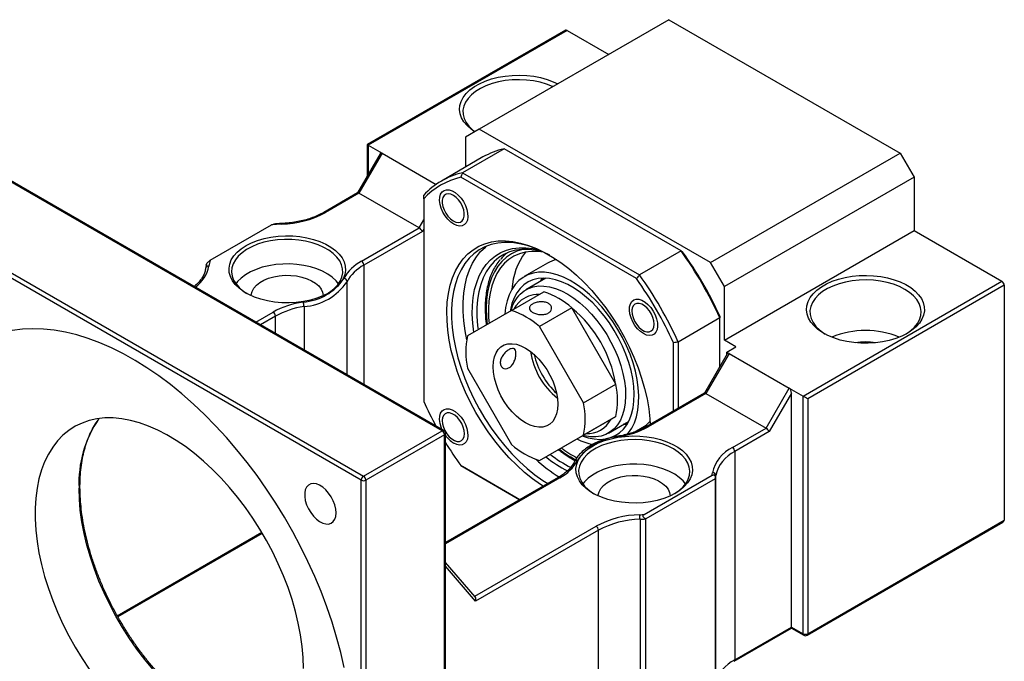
# Model space of a CAD drawing. Header units: millimetres. Extents: x 50 to 278, y 27 to 200.
# Tile 6 of 6: x 202 to 253, y 137 to 170. Entities that reach past the tile are written whole.
import ezdxf

# ---------------------------------------------------------------- set-up
doc = ezdxf.new("R2010")
doc.units = ezdxf.units.MM

msp = doc.modelspace()

# ---------------------------------------------------------------- linework, layer by layer
at = {"color": 7, "linetype": 'Continuous', "lineweight": 25}
for p, q in [((235.5529, 169.6812), (225.8891, 164.1024)), ((235.5529, 169.6812), (247.338, 162.8778)), ((230.2841, 169.1446), (220.1834, 163.3136)), ((230.3674, 169.1363), (220.2322, 163.2854)), ((230.3674, 169.1363), (232.4882, 167.912)), ((225.8891, 164.1024), (225.182, 163.6941)), ((237.6742, 157.299), (225.8891, 164.1024)), ((225.182, 163.6941), (225.182, 162.1636)), ((220.1834, 163.3136), (220.1834, 161.7088)), ((220.2322, 163.2854), (220.9393, 162.8772)), ((227.1545, 163.0997), (225.0332, 161.8751)), ((236.173, 157.8934), (227.1545, 163.0997)), ((220.8431, 162.8514), (219.6876, 160.8501)), ((220.9393, 162.8772), (219.7608, 160.836)), ((220.9393, 162.8772), (223.6922, 161.288)), ((226.0809, 162.6825), (223.9596, 161.4579)), ((237.6742, 157.299), (247.338, 162.8778)), ((247.338, 162.8778), (248.0451, 161.653)), ((224.0034, 148.7277), (200.6689, 162.1984)), ((224.0868, 148.7359), (200.7522, 162.2067)), ((233.8967, 156.4861), (224.9525, 161.6495)), ((225.0332, 161.8751), (234.0517, 156.6688)), ((248.0451, 161.653), (238.3813, 156.0743)), ((248.0451, 161.653), (248.0451, 158.9312)), ((219.6918, 160.8525), (217.9661, 159.8563)), ((219.7608, 160.836), (218.0495, 159.848)), ((222.8249, 159.0671), (219.7608, 160.836)), ((223.0606, 160.5571), (223.0606, 150.2285)), ((224.002, 160.5056), (224.002, 160.4035)), ((219.8787, 146.2104), (196.5441, 159.6811)), ((196.662, 159.8853), (219.9965, 146.4145)), ((212.1869, 157.4161), (215.3139, 159.2213)), ((219.891, 157.3734), (222.8249, 159.0671)), ((224.5676, 159.4238), (224.656, 159.3727)), ((222.9916, 158.8911), (220.0089, 157.1693)), ((238.3813, 153.3524), (248.0451, 158.9312)), ((248.0451, 158.9312), (252.5234, 156.3459)), ((236.173, 157.8934), (234.0517, 156.6688)), ((211.9874, 157.1922), (211.9521, 157.0064)), ((229.3651, 157.2656), (228.1866, 156.5852)), ((238.3813, 156.0743), (237.6742, 157.299)), ((229.2808, 156.5048), (228.2592, 155.9151)), ((229.152, 156.5071), (229.1476, 156.4279)), ((238.3813, 153.3524), (238.3813, 156.0743)), ((242.3882, 150.495), (252.5234, 156.3459)), ((252.6413, 156.1418), (242.6239, 150.3589)), ((252.6413, 156.1418), (252.6413, 144.1659)), ((227.5358, 154.8626), (229.1858, 155.8151)), ((227.5358, 154.8626), (225.2896, 153.5655)), ((230.6062, 154.9951), (228.9563, 154.0426)), ((232.8525, 151.1045), (230.6062, 154.9951)), ((233.6687, 154.9251), (233.6687, 154.8231)), ((231.2025, 150.152), (228.9563, 154.0426)), ((238.1456, 154.4769), (236.0243, 153.2522)), ((238.1456, 151.9965), (238.1456, 154.4769)), ((234.2343, 153.8433), (234.3226, 153.7923)), ((235.7886, 149.7347), (235.7886, 153.2094)), ((236.0243, 153.2522), (236.0243, 149.8708)), ((238.9705, 153.0123), (238.3813, 153.3524)), ((238.4991, 152.7401), (238.9705, 153.0123)), ((238.5208, 152.6463), (237.3653, 150.645)), ((238.617, 152.6721), (237.4385, 150.6309)), ((238.4991, 152.7401), (238.617, 152.6721)), ((238.4991, 152.6089), (238.4991, 152.7401)), ((238.617, 152.6721), (241.6811, 150.9032)), ((225.2896, 151.9252), (227.5358, 148.0346)), ((231.2025, 150.152), (232.8525, 151.1045)), ((237.3694, 150.6474), (234.4212, 148.9454)), ((237.4385, 150.6309), (234.5046, 148.9372)), ((237.4385, 150.6309), (240.5026, 148.862)), ((240.5026, 148.862), (241.6811, 150.9032)), ((241.799, 150.6427), (240.6693, 148.686)), ((241.6811, 150.9032), (242.3882, 150.495)), ((241.799, 138.7232), (241.799, 150.6427)), ((242.3882, 138.383), (242.3882, 150.495)), ((242.6239, 150.3589), (242.6239, 138.383)), ((224.002, 149.3428), (224.002, 149.2408)), ((230.6062, 148.1671), (232.8525, 149.4642)), ((232.8525, 149.4642), (231.2025, 148.5117)), ((232.4756, 148.6114), (233.4971, 149.2011)), ((233.3969, 149.0584), (233.2526, 149.06)), ((219.9965, 146.4145), (224.0034, 148.7277)), ((224.1213, 148.5236), (220.1144, 146.2104)), ((224.1213, 126.8852), (224.1213, 148.5236)), ((224.1701, 126.9533), (224.1701, 148.5916)), ((228.9563, 147.2146), (231.2025, 148.5117)), ((233.8108, 148.6701), (234.1981, 148.8937)), ((238.7913, 147.874), (240.5026, 148.862)), ((240.6693, 148.686), (238.9091, 147.6699)), ((224.5676, 148.2611), (224.656, 148.21)), ((228.9563, 147.2146), (230.6062, 148.1671)), ((238.9091, 147.6699), (238.9091, 137.0549)), ((224.9525, 146.9518), (227.9602, 145.2155)), ((227.9601, 145.2155), (225.0332, 146.9052)), ((219.8787, 119.2646), (219.8787, 146.2104)), ((220.1144, 146.2104), (220.1144, 119.2646)), ((229.9182, 146.3458), (224.1701, 143.0276)), ((234.2962, 144.4627), (237.7523, 146.4579)), ((237.9099, 146.2767), (234.3743, 144.2356)), ((237.9099, 146.2767), (237.9099, 135.6616)), ((237.9412, 135.8309), (237.9412, 146.446)), ((234.0811, 144.2176), (234.0811, 133.6025)), ((234.3743, 133.6206), (234.3743, 144.2356)), ((242.5894, 138.3067), (252.5722, 144.0697)), ((242.6239, 138.383), (252.6413, 144.1659)), ((207.4737, 139.2614), (214.837, 143.5122)), ((231.9609, 143.6588), (225.7081, 140.0492)), ((231.9609, 133.0438), (231.9609, 143.6588)), ((225.6826, 140.2652), (224.1701, 142.0119)), ((238.8746, 136.9786), (241.799, 138.6668)), ((238.9091, 137.0549), (241.799, 138.7232)), ((241.799, 138.7232), (242.3882, 138.383)), ((241.799, 138.6668), (242.4227, 138.3067))]:
    msp.add_line(p, q, dxfattribs=at)
at = {"color": 8, "linetype": 'Continuous', "lineweight": 25}
for p, q in [((220.2322, 163.2854), (220.2322, 161.7933)), ((222.8249, 159.0671), (223.0606, 159.4753)), ((223.0606, 159.0107), (222.9916, 158.8911)), ((220.0089, 157.1693), (220.0089, 151.0901)), ((219.1564, 151.5822), (219.1564, 156.3282)), ((229.0055, 156.3459), (229.0968, 156.5055)), ((216.9626, 155.0618), (216.9626, 152.8486)), ((214.5078, 154.2657), (215.3879, 154.7738)), ((215.5058, 154.5697), (214.7436, 154.1297)), ((215.5058, 153.6896), (215.5058, 154.5697)), ((230.0015, 146.3376), (224.1701, 142.9712)), ((207.45, 139.3042), (214.812, 143.5542)), ((225.6587, 140.2928), (231.843, 143.8629)), ((225.7081, 140.0492), (224.1701, 141.8254))]:
    msp.add_line(p, q, dxfattribs=at)
at = {"color": 7, "linetype": 'Continuous', "lineweight": 25, "flags": 128}
for points in [[(225.6562, 163.9679), (225.4709, 164.1001), (225.2717, 164.2796), (225.1121, 164.4719), (224.9948, 164.6741), (224.9213, 164.8831), (224.8929, 165.0957), (224.9099, 165.3087), (224.9722, 165.5188), (225.0788, 165.723), (225.228, 165.9181), (225.4175, 166.1011), (225.6446, 166.2692), (225.9058, 166.42), (226.1971, 166.5511), (226.5141, 166.6606), (226.852, 166.7467), (227.2057, 166.8082), (227.5698, 166.8441), (227.9387, 166.854), (228.307, 166.8376), (228.669, 166.7952), (229.0192, 166.7274), (229.3523, 166.6353), (229.6634, 166.5203), (229.8922, 166.4134)], [(229.6458, 166.2711), (229.6234, 166.2812), (229.3223, 166.3984), (228.9977, 166.4923), (228.6551, 166.5615), (228.2998, 166.6049), (227.9379, 166.6217), (227.5753, 166.6116), (227.2179, 166.5748), (226.8715, 166.512), (226.5419, 166.4241), (226.2345, 166.3126), (225.9543, 166.1793), (225.7059, 166.0264), (225.4935, 165.8565), (225.3204, 165.6722), (225.1896, 165.4767), (225.1031, 165.2731), (225.0625, 165.0649), (225.0683, 164.8553), (225.1205, 164.6479), (225.2182, 164.446), (225.3598, 164.253), (225.543, 164.0721), (225.6668, 163.9741)], [(224.5913, 159.2604), (224.4367, 159.369), (224.2894, 159.5114), (224.1562, 159.6808), (224.0433, 159.8694), (223.9561, 160.0684), (223.8986, 160.2683), (223.8734, 160.46), (223.8818, 160.6344), (223.9234, 160.7834), (223.9962, 160.8999), (224.0969, 160.9786), (224.2206, 161.0158), (224.3617, 161.0098), (224.5135, 160.9607), (224.669, 160.871), (224.8208, 160.7447), (224.9619, 160.5879), (225.0856, 160.4078), (225.1863, 160.2129), (225.2591, 160.0123), (225.3007, 159.8153), (225.3091, 159.6312), (225.284, 159.4686), (225.2264, 159.335), (225.1392, 159.2368), (225.0263, 159.1785), (224.8931, 159.1629), (224.7458, 159.1906), (224.5913, 159.2604)], [(224.0355, 160.1626), (224.0969, 159.9866), (224.1856, 159.8158), (224.2966, 159.6601), (224.4233, 159.5287), (224.5583, 159.4292), (224.694, 159.3673), (224.8223, 159.3466), (224.9358, 159.3684), (225.0279, 159.4314), (225.0932, 159.5319), (225.128, 159.664), (225.1303, 159.8202), (225.0999, 159.9912), (225.0385, 160.1673), (224.9498, 160.3381), (224.8388, 160.4937), (224.7121, 160.6251), (224.577, 160.7247), (224.4414, 160.7866), (224.3131, 160.8072), (224.1996, 160.7855), (224.1075, 160.7225), (224.0422, 160.622), (224.0073, 160.4899), (224.0051, 160.3337), (224.0355, 160.1626)], [(214.0097, 158.169), (214.2891, 158.3113), (214.5973, 158.4322), (214.9292, 158.5298), (215.2797, 158.6026), (215.6433, 158.6496), (216.0142, 158.6698), (216.3866, 158.663), (216.7546, 158.6294), (217.1123, 158.5694), (217.4543, 158.484), (217.7749, 158.3745), (218.0693, 158.2427), (218.3327, 158.0906), (218.5611, 157.9207), (218.7507, 157.7355), (218.8987, 157.5382), (219.0026, 157.3316), (219.0609, 157.1192), (219.0726, 156.9042), (219.0376, 156.6901), (218.9563, 156.4802), (218.8301, 156.2779), (218.661, 156.0862), (218.4515, 155.9084), (218.2052, 155.747), (217.9257, 155.6048), (217.6176, 155.4839), (217.2856, 155.3863), (216.9351, 155.3134), (216.5715, 155.2665), (216.2006, 155.2463), (215.8282, 155.253), (215.4603, 155.2867), (215.1025, 155.3467), (214.7606, 155.4321), (214.4399, 155.5416), (214.1455, 155.6734), (213.8821, 155.8255), (213.6537, 155.9954), (213.4641, 156.1805), (213.3161, 156.3779), (213.2122, 156.5844), (213.1539, 156.7969), (213.1422, 157.0118), (213.1773, 157.2259), (213.2585, 157.4358), (213.3847, 157.6382), (213.5539, 157.8298), (213.7633, 158.0077), (214.0097, 158.169)], [(218.1573, 155.72), (218.294, 155.809), (218.5065, 155.9789), (218.6795, 156.1632), (218.8104, 156.3587), (218.8968, 156.5623), (218.9375, 156.7705), (218.9317, 156.9801), (218.8795, 157.1875), (218.7818, 157.3894), (218.6401, 157.5824), (218.4569, 157.7633), (218.2351, 157.9293), (217.9784, 158.0775), (217.691, 158.2055), (217.3775, 158.3113), (217.0432, 158.393), (216.6935, 158.4494), (216.3342, 158.4796), (215.9712, 158.4829), (215.6104, 158.4594), (215.2578, 158.4095), (214.9192, 158.334), (214.6, 158.2341), (214.3056, 158.1114), (214.0408, 157.9681), (213.8099, 157.8063), (213.6167, 157.6289), (213.4644, 157.4386), (213.3556, 157.2386), (213.2919, 157.0323), (213.2744, 156.8229), (213.3035, 156.614), (213.3786, 156.409), (213.4985, 156.2111), (213.6613, 156.0238), (213.8642, 155.85), (214.0576, 155.72)], [(229.1463, 145.9003), (229.0126, 145.9878), (228.6032, 146.2808), (228.199, 146.6081), (227.8026, 146.9678), (227.4164, 147.3576), (227.0429, 147.7749), (226.6845, 148.2171), (226.3434, 148.6815), (226.0218, 149.1651), (225.7217, 149.6648), (225.445, 150.1775), (225.1934, 150.7), (224.9686, 151.2289), (224.772, 151.7609), (224.6048, 152.2926), (224.4681, 152.8207), (224.3627, 153.3419), (224.2893, 153.8528), (224.2484, 154.3502), (224.2402, 154.8309), (224.2648, 155.292), (224.322, 155.7305), (224.4114, 156.1436), (224.5326, 156.5288), (224.6847, 156.8835), (224.8667, 157.2056), (225.0776, 157.4931), (225.3159, 157.744), (225.5803, 157.9568), (225.8689, 158.1301), (226.18, 158.263), (226.5116, 158.3544), (226.8617, 158.404), (227.2279, 158.4112), (227.6081, 158.3762), (227.9997, 158.299), (228.4003, 158.1803), (228.8074, 158.0207), (229.2184, 157.8212), (229.6308, 157.5832), (230.0418, 157.3081), (230.4489, 156.9977), (230.8495, 156.6539), (231.2411, 156.2788), (231.6213, 155.875), (231.9875, 155.4449), (232.3375, 154.9912), (232.6692, 154.5169), (232.9803, 154.0248), (233.2689, 153.5182), (233.5333, 153.0002), (233.7716, 152.4741), (233.9825, 151.9432), (234.1645, 151.4109), (234.3166, 150.8806), (234.4378, 150.3555), (234.5272, 149.8391), (234.5844, 149.3346), (234.6026, 149.0501)], [(229.4847, 157.6718), (229.1347, 157.8553), (228.7295, 158.0324), (228.3297, 158.1689), (227.9377, 158.2641), (227.5561, 158.3173), (227.1874, 158.3281), (226.834, 158.2965), (226.4981, 158.2227), (226.182, 158.1071), (225.8877, 157.9506), (225.6171, 157.7541), (225.3719, 157.5189), (225.1538, 157.2465), (224.9641, 156.9387), (224.8042, 156.5975), (224.6749, 156.2251), (224.5773, 155.8239), (224.5118, 155.3965), (224.479, 154.9457), (224.479, 154.4745), (224.5118, 153.9858), (224.5773, 153.4828), (224.6749, 152.9689), (224.8042, 152.4473), (224.9641, 151.9214), (225.1538, 151.3946), (225.3719, 150.8704), (225.6171, 150.3521), (225.8877, 149.8431), (226.182, 149.3468), (226.4981, 148.8662), (226.834, 148.4046), (227.1874, 147.965), (227.5561, 147.5501), (227.9377, 147.1627), (228.3297, 146.8053), (228.7295, 146.4802), (229.1347, 146.1895), (229.3773, 146.0336)], [(225.2507, 153.3714), (225.1665, 153.823), (225.1011, 154.3259), (225.0682, 154.8146), (225.0682, 155.2859), (225.1011, 155.7367), (225.1665, 156.164), (225.2642, 156.5652), (225.3934, 156.9376), (225.5534, 157.2788), (225.743, 157.5866), (225.9611, 157.859), (226.2063, 158.0942), (226.2662, 158.1428)], [(225.6148, 153.7533), (225.5607, 154.2112), (225.5365, 154.6688), (225.5446, 155.1085), (225.5848, 155.5274), (225.6569, 155.9224), (225.7605, 156.2907), (225.8946, 156.6299), (226.0585, 156.9375), (226.251, 157.2114), (226.4707, 157.4495), (226.7161, 157.6504), (226.9854, 157.8125), (227.2768, 157.9347), (227.5882, 158.0162), (227.9175, 158.0564), (228.2623, 158.055), (228.6202, 158.0121), (228.9635, 157.9348)], [(229.1656, 157.8386), (229.1211, 157.8512), (228.7576, 157.9325), (228.4049, 157.9724), (228.0655, 157.9708), (227.7418, 157.9275), (227.4362, 157.8429), (227.1508, 157.7176), (226.8878, 157.5525), (226.649, 157.3489), (226.4361, 157.1081), (226.2507, 156.8319), (226.0941, 156.5223), (225.9675, 156.1815), (225.8717, 155.812), (225.8075, 155.4164), (225.7752, 154.9977), (225.7752, 154.5587), (225.8075, 154.1027), (225.8342, 153.88)], [(229.1656, 157.8386), (228.8825, 157.8709), (228.551, 157.872), (228.2352, 157.8315), (227.9374, 157.7496), (227.6599, 157.627), (227.4047, 157.4646), (227.174, 157.2637), (226.9693, 157.0258), (226.7922, 156.7526), (226.6442, 156.4464), (226.5263, 156.1093), (226.4395, 155.744), (226.3843, 155.3532), (226.3612, 154.9399), (226.3704, 154.5073), (226.3951, 154.2039)], [(218.725, 156.2231), (218.5981, 156.3768), (218.405, 156.5543), (218.1741, 156.716), (217.9092, 156.8594), (217.6148, 156.9821), (217.2957, 157.082), (216.957, 157.1575), (216.6044, 157.2074), (216.2436, 157.2309), (215.8806, 157.2275), (215.5213, 157.1974), (215.1716, 157.141), (214.8373, 157.0592), (214.5239, 156.9535), (214.2364, 156.8254), (213.9797, 156.6772), (213.7579, 156.5113), (213.5747, 156.3303), (213.4898, 156.2231)], [(214.2743, 155.6115), (214.2774, 155.661), (214.3189, 155.8297), (214.4067, 155.9923), (214.5385, 156.1447), (214.7109, 156.2829), (214.9196, 156.4033), (215.159, 156.5029), (215.4229, 156.579), (215.7046, 156.6296), (215.9967, 156.6536), (216.2917, 156.6501), (216.5819, 156.6194), (216.8598, 156.5622), (217.1183, 156.4801), (217.3505, 156.375), (217.5506, 156.2498), (217.7133, 156.1077), (217.8344, 155.9524), (217.9107, 155.7879), (217.9404, 155.6184), (217.9406, 155.6115)], [(233.7271, 152.1964), (233.5762, 152.6294), (233.3967, 153.0602), (233.1902, 153.4846), (232.9589, 153.8986), (232.7048, 154.2981), (232.4306, 154.6794), (232.1387, 155.0387), (231.832, 155.3725), (231.5135, 155.6778), (231.1862, 155.9514), (230.8533, 156.1909), (230.5181, 156.3938), (230.1836, 156.5583), (229.8531, 156.6827), (229.5299, 156.7658), (229.217, 156.8069), (228.9175, 156.8056), (228.6342, 156.7618), (228.3699, 156.676), (228.127, 156.5491), (227.9081, 156.3821), (227.715, 156.1768), (227.5498, 155.9352), (227.414, 155.6594), (227.3089, 155.3523), (227.2355, 155.0167), (227.1953, 154.666)], [(247.6915, 153.6926), (247.4148, 153.5514), (247.11, 153.4309), (246.782, 153.3329), (246.4355, 153.259), (246.076, 153.2102), (245.7088, 153.1872), (245.3394, 153.1905), (244.9736, 153.22), (244.6168, 153.2751), (244.2745, 153.3552), (243.9518, 153.459), (243.6537, 153.5848), (243.3846, 153.7309), (243.1486, 153.895), (242.9493, 154.0745), (242.7898, 154.2668), (242.6724, 154.469), (242.599, 154.678), (242.5706, 154.8906), (242.5876, 155.1036), (242.6499, 155.3137), (242.7564, 155.5179), (242.9056, 155.713), (243.0952, 155.896), (243.3223, 156.0641), (243.5835, 156.2149), (243.8748, 156.346), (244.1918, 156.4555), (244.5297, 156.5416), (244.8833, 156.6031), (245.2474, 156.639), (245.6164, 156.6489), (245.9847, 156.6325), (246.3467, 156.5901), (246.6969, 156.5223), (247.03, 156.4302), (247.341, 156.3152), (247.6252, 156.179), (247.8782, 156.0236), (248.0962, 155.8515), (248.276, 155.6652), (248.4147, 155.4676), (248.5103, 155.2616), (248.5613, 155.0505), (248.567, 154.8372), (248.5273, 154.6253), (248.4427, 154.4177), (248.3146, 154.2177), (248.1449, 154.0283), (247.9361, 153.8524), (247.6915, 153.6926)], [(233.5117, 152.2104), (233.3662, 152.6266), (233.1923, 153.0404), (232.9919, 153.4476), (232.767, 153.844), (232.5199, 154.2257), (232.2531, 154.5886), (231.9694, 154.929), (231.6717, 155.2435), (231.363, 155.5288), (231.0465, 155.7819), (230.7254, 156.0004), (230.4031, 156.1819), (230.0829, 156.3246), (229.7679, 156.427), (229.4616, 156.4881), (229.167, 156.5073), (228.8871, 156.4843), (228.6248, 156.4193), (228.3828, 156.3131), (228.1636, 156.1668), (227.9694, 155.9818), (227.8023, 155.76), (227.6639, 155.5037), (227.5556, 155.2156), (227.4787, 154.8986), (227.4655, 154.822)], [(227.9728, 155.697), (228.1716, 155.8601), (228.3944, 155.9837), (228.6389, 156.0666), (228.9024, 156.1078), (229.1818, 156.1068), (229.4743, 156.0638), (229.7765, 155.9791), (230.0853, 155.8537), (230.3971, 155.689), (230.7086, 155.4868), (231.0163, 155.2492), (231.317, 154.9789), (231.6072, 154.6788), (231.8838, 154.3523), (232.1439, 154.0029), (232.3845, 153.6345), (232.6029, 153.251), (232.7969, 152.8567), (232.9643, 152.4559), (233.1032, 152.053), (233.2121, 151.6523), (233.2899, 151.2584), (233.3357, 150.8755), (233.3489, 150.5078), (233.3295, 150.1593), (233.2776, 149.8339), (233.1938, 149.5351), (233.0791, 149.2662), (232.9346, 149.0301), (232.762, 148.8294), (232.5632, 148.6664), (232.3404, 148.5428), (232.0959, 148.4599), (231.8325, 148.4187), (231.553, 148.4196), (231.2605, 148.4627), (231.1595, 148.4866)], [(247.5737, 155.9377), (247.301, 156.0761), (247, 156.1933), (246.6754, 156.2872), (246.3327, 156.3564), (245.9775, 156.3998), (245.6156, 156.4166), (245.253, 156.4065), (244.8955, 156.3697), (244.5492, 156.3069), (244.2196, 156.219), (243.9122, 156.1075), (243.632, 155.9742), (243.3836, 155.8213), (243.1711, 155.6514), (242.9981, 155.4671), (242.8672, 155.2716), (242.7808, 155.068), (242.7401, 154.8598), (242.746, 154.6502), (242.7982, 154.4428), (242.8959, 154.2409), (243.0375, 154.0479), (243.2207, 153.867), (243.4425, 153.701), (243.5092, 153.6588)], [(247.6312, 153.6588), (247.6369, 153.6622), (247.8677, 153.824), (248.0609, 154.0014), (248.2132, 154.1917), (248.322, 154.3917), (248.3857, 154.598), (248.4032, 154.8074), (248.3741, 155.0163), (248.299, 155.2213), (248.1791, 155.4192), (248.0163, 155.6065), (247.8134, 155.7803), (247.5737, 155.9377)], [(227.9264, 155.2895), (227.7624, 155.0978), (227.6592, 154.9338)], [(234.2579, 153.68), (234.1034, 153.7886), (233.9561, 153.9309), (233.8229, 154.1004), (233.71, 154.289), (233.6228, 154.4879), (233.5652, 154.6879), (233.5401, 154.8796), (233.5485, 155.0539), (233.5901, 155.2029), (233.6629, 155.3195), (233.7635, 155.3982), (233.8873, 155.4354), (234.0284, 155.4293), (234.1802, 155.3803), (234.3357, 155.2905), (234.4875, 155.1643), (234.6286, 155.0075), (234.7523, 154.8274), (234.8529, 154.6325), (234.9258, 154.4318), (234.9674, 154.2349), (234.9758, 154.0508), (234.9506, 153.8881), (234.8931, 153.7546), (234.8058, 153.6564), (234.693, 153.5981), (234.5598, 153.5824), (234.4125, 153.6101), (234.2579, 153.68)], [(234.0425, 155.2218), (233.9207, 155.2212), (233.8172, 155.1785), (233.7379, 155.0962), (233.6874, 154.979), (233.6687, 154.8338), (233.6829, 154.669), (233.7292, 154.4941), (233.8048, 154.3194), (233.9054, 154.155), (234.0251, 154.0104), (234.1569, 153.8941), (234.2933, 153.8128), (234.4262, 153.7712), (234.548, 153.7718), (234.6515, 153.8145), (234.7308, 153.8968), (234.7813, 154.014), (234.8, 154.1592), (234.7858, 154.324), (234.7395, 154.4988), (234.6639, 154.6735), (234.5634, 154.838), (234.4437, 154.9825), (234.3118, 155.0989), (234.1755, 155.1802), (234.0425, 155.2218)], [(219.0061, 136.6711), (218.8311, 137.4363), (218.6255, 138.2073), (218.3898, 138.982), (218.1248, 139.7581), (217.8313, 140.5334), (217.51, 141.3057), (217.1618, 142.0726), (216.7879, 142.832), (216.3893, 143.5818), (215.967, 144.3197), (215.5224, 145.0437), (215.0568, 145.7515), (214.5714, 146.4413), (214.0676, 147.111), (213.547, 147.7587), (213.011, 148.3824), (212.4611, 148.9805), (211.899, 149.5512), (211.3263, 150.0928), (210.7446, 150.6038), (210.1555, 151.0827), (209.5609, 151.5281), (208.9624, 151.9388), (208.3617, 152.3135), (207.7606, 152.6512), (207.1608, 152.9509), (206.564, 153.2117), (205.9719, 153.4329), (205.3864, 153.6139), (204.8089, 153.7541), (204.2413, 153.8532), (203.6851, 153.9107), (203.142, 153.9267), (202.6135, 153.9009), (202.1011, 153.8336)], [(228.246, 149.1334), (228.0112, 149.2883), (227.7812, 149.4789), (227.5606, 149.7012), (227.354, 149.9508), (227.1656, 150.2225), (226.9991, 150.5108), (226.8581, 150.8098), (226.7452, 151.1135), (226.663, 151.4157), (226.6129, 151.7102), (226.5961, 151.9911), (226.6129, 152.2525), (226.663, 152.4892), (226.7452, 152.6965), (226.8581, 152.8699), (226.9991, 153.0061), (227.1656, 153.1022), (227.354, 153.1563), (227.5606, 153.1673), (227.7812, 153.135), (228.0112, 153.06), (228.246, 152.9438), (228.4808, 152.7889), (228.7109, 152.5983), (228.9314, 152.376), (229.138, 152.1264), (229.3265, 151.8548), (229.4929, 151.5664), (229.634, 151.2674), (229.7468, 150.9637), (229.8291, 150.6615), (229.8791, 150.367), (229.8959, 150.0861), (229.8791, 149.8247), (229.8291, 149.588), (229.7468, 149.3807), (229.634, 149.2073), (229.4929, 149.0711), (229.3265, 148.975), (229.138, 148.9209), (228.9314, 148.9099), (228.7109, 148.9422), (228.4808, 149.0172), (228.246, 149.1334)], [(231.132, 148.4707), (231.4383, 148.3716), (231.7446, 148.3105), (232.0392, 148.2913), (232.3191, 148.3144), (232.5814, 148.3793), (232.8234, 148.4855), (233.0426, 148.6318), (233.2368, 148.8168), (233.4039, 149.0386), (233.5423, 149.2949), (233.6506, 149.583), (233.7275, 149.9), (233.7725, 150.2426), (233.7848, 150.6074), (233.7646, 150.9906), (233.7119, 151.3882), (233.6273, 151.7962), (233.5117, 152.2104)], [(233.4211, 148.5394), (233.4912, 148.6218), (233.6564, 148.8635), (233.7922, 149.1392), (233.8973, 149.4463), (233.9707, 149.7819), (234.0116, 150.1426), (234.0197, 150.5252), (233.9949, 150.9257), (233.9375, 151.3404), (233.8479, 151.7654), (233.7271, 152.1964)], [(224.0067, 148.7822), (223.9561, 148.9057), (223.8986, 149.1056), (223.8734, 149.2973), (223.8818, 149.4717), (223.9234, 149.6206), (223.9962, 149.7372), (224.0969, 149.8159), (224.2206, 149.8531), (224.3617, 149.847), (224.5135, 149.798), (224.669, 149.7083), (224.8208, 149.582), (224.9619, 149.4252), (225.0856, 149.2451), (225.1863, 149.0502), (225.2591, 148.8496), (225.3007, 148.6526), (225.3091, 148.4685), (225.284, 148.3059), (225.2264, 148.1723), (225.1392, 148.0741), (225.0263, 148.0158), (224.8931, 148.0002), (224.7458, 148.0279), (224.5913, 148.0977), (224.5913, 148.0977)], [(224.7595, 148.189), (224.8813, 148.1895), (224.9849, 148.2322), (225.0642, 148.3145), (225.1146, 148.4317), (225.1333, 148.5769), (225.1191, 148.7417), (225.0729, 148.9166), (224.9973, 149.0913), (224.8967, 149.2557), (224.777, 149.4003), (224.6451, 149.5166), (224.5088, 149.5979), (224.3759, 149.6395), (224.2541, 149.6389), (224.1505, 149.5962), (224.0712, 149.5139), (224.0208, 149.3968), (224.0021, 149.2515), (224.0163, 149.0867), (224.0625, 148.9119), (224.1381, 148.7372), (224.2387, 148.5728), (224.3584, 148.4282), (224.4902, 148.3119), (224.6266, 148.2305), (224.7595, 148.189)], [(216.9324, 136.6154), (216.9161, 137.1694), (216.8673, 137.7395), (216.7863, 138.3231), (216.6733, 138.9173), (216.5291, 139.5194), (216.3542, 140.1265), (216.1494, 140.7356), (215.9159, 141.3439), (215.6545, 141.9484), (215.3668, 142.5464), (215.0539, 143.1349), (214.7173, 143.7111), (214.3588, 144.2723), (213.9799, 144.8158), (213.5826, 145.3391), (213.1686, 145.8396), (212.74, 146.3149), (212.2988, 146.7628), (211.8471, 147.1812), (211.3871, 147.568), (210.9209, 147.9214), (210.4508, 148.2398), (209.979, 148.5216), (209.5078, 148.7654), (209.0394, 148.9701), (208.576, 149.1348), (208.1199, 149.2586), (207.6732, 149.3409), (207.238, 149.3815), (206.8165, 149.38), (206.4106, 149.3364), (206.0222, 149.2511), (205.6533, 149.1243), (205.3056, 148.9567), (204.9807, 148.7492), (204.6801, 148.5026), (204.4054, 148.2181), (204.1578, 147.8972), (203.9386, 147.5413), (203.7486, 147.1522), (203.5889, 146.7316), (203.4603, 146.2817), (203.3632, 145.8045), (203.2983, 145.3023), (203.2657, 144.7775), (203.2657, 144.2326), (203.2983, 143.6702), (203.3632, 143.093), (203.4603, 142.5037), (203.5889, 141.9052), (203.7486, 141.3003), (203.9386, 140.6918), (204.1578, 140.0828), (204.4054, 139.476), (204.6801, 138.8744), (204.9807, 138.2808), (205.3056, 137.6981), (205.6533, 137.1291), (206.0222, 136.5764)], [(233.3639, 149.1242), (233.3874, 149.1122), (233.4347, 149.0885)], [(235.8828, 145.5419), (235.6034, 145.3997), (235.2952, 145.2788), (234.9633, 145.1812), (234.6128, 145.1083), (234.2492, 145.0614), (233.8783, 145.0412), (233.5059, 145.0479), (233.1379, 145.0816), (232.7802, 145.1416), (232.4382, 145.227), (232.1176, 145.3365), (231.8232, 145.4683), (231.5598, 145.6204), (231.3314, 145.7903), (231.1418, 145.9754), (230.9938, 146.1728), (230.8899, 146.3793), (230.8316, 146.5918), (230.8199, 146.8067), (230.8549, 147.0208), (230.9362, 147.2307), (231.0624, 147.4331), (231.2316, 147.6247), (231.441, 147.8026), (231.6873, 147.9639), (231.9668, 148.1062), (232.2749, 148.2271), (232.6069, 148.3247), (232.9574, 148.3975), (233.321, 148.4445), (233.6919, 148.4647), (234.0643, 148.4579), (234.4322, 148.4243), (234.79, 148.3643), (235.1319, 148.2789), (235.4526, 148.1694), (235.747, 148.0376), (236.0104, 147.8855), (236.2388, 147.7156), (236.4284, 147.5304), (236.5764, 147.3331), (236.6803, 147.1265), (236.7386, 146.9141), (236.7503, 146.6991), (236.7152, 146.485), (236.634, 146.2751), (236.5078, 146.0728), (236.3386, 145.8811), (236.1292, 145.7033), (235.8828, 145.5419)], [(235.7886, 147.8006), (235.5159, 147.939), (235.2148, 148.0562), (234.8903, 148.1501), (234.5476, 148.2194), (234.1924, 148.2627), (233.8305, 148.2795), (233.4679, 148.2694), (233.1104, 148.2327), (232.7641, 148.1698), (232.4345, 148.0819), (232.1271, 147.9704), (231.8469, 147.8371), (231.5985, 147.6842), (231.386, 147.5143), (231.213, 147.33), (231.0821, 147.1345), (230.9957, 146.931), (230.955, 146.7227), (230.9608, 146.5131), (231.013, 146.3057), (231.1108, 146.1038), (231.2524, 145.9108), (231.4356, 145.7299), (231.6574, 145.564), (231.7352, 145.5149)], [(235.8349, 145.5149), (235.8517, 145.5251), (236.0826, 145.6869), (236.2758, 145.8644), (236.4281, 146.0546), (236.5369, 146.2546), (236.6006, 146.4609), (236.6181, 146.6703), (236.589, 146.8792), (236.5139, 147.0843), (236.394, 147.2821), (236.2312, 147.4694), (236.0283, 147.6432), (235.7886, 147.8006)], [(236.4027, 146.018), (236.2758, 146.1717), (236.0826, 146.3492), (235.8517, 146.5109), (235.5869, 146.6543), (235.2925, 146.777), (234.9734, 146.8769), (234.6347, 146.9524), (234.2821, 147.0023), (233.9213, 147.0258), (233.5583, 147.0224), (233.199, 146.9923), (232.8493, 146.9359), (232.515, 146.8541), (232.2015, 146.7484), (231.9141, 146.6203), (231.6574, 146.4721), (231.4356, 146.3062), (231.2524, 146.1252), (231.1675, 146.018)], [(218.5961, 144.5444), (218.5797, 144.7401), (218.5312, 144.9468), (218.4525, 145.1559), (218.3469, 145.359), (218.2186, 145.5476), (218.0731, 145.7141), (217.9161, 145.8517), (217.7541, 145.9546), (217.5939, 146.0188), (217.4418, 146.0416), (217.3042, 146.022), (217.1867, 145.9608), (217.094, 145.8606), (217.0301, 145.7254), (216.9974, 145.5609), (216.9974, 145.3736), (217.0301, 145.1714), (217.094, 144.9624), (217.1867, 144.7552), (217.3042, 144.5584), (217.4418, 144.3799), (217.5939, 144.2271), (217.7541, 144.1062), (217.9161, 144.0222), (218.0731, 143.9785), (218.2186, 143.9769), (218.3469, 144.0175), (218.4525, 144.0986), (218.5312, 144.2169), (218.5797, 144.3675), (218.5961, 144.5444)], [(231.9519, 145.4064), (231.9551, 145.4559), (231.9966, 145.6246), (232.0843, 145.7872), (232.2162, 145.9396), (232.3886, 146.0778), (232.5972, 146.1982), (232.8366, 146.2978), (233.1006, 146.3739), (233.3823, 146.4245), (233.6744, 146.4485), (233.9694, 146.445), (234.2596, 146.4143), (234.5375, 146.3571), (234.7959, 146.275), (235.0282, 146.1699), (235.2283, 146.0447), (235.3909, 145.9026), (235.512, 145.7473), (235.5884, 145.5828), (235.618, 145.4133), (235.6183, 145.4064)], [(241.799, 138.6668), (241.799, 138.6668), (241.799, 138.6705), (241.799, 138.6814), (241.799, 138.6992), (241.799, 138.7232)]]:
    msp.add_lwpolyline(points, dxfattribs=at)
at = {"color": 8, "linetype": 'Continuous', "lineweight": 25, "flags": 128}
for points in [[(228.1312, 157.9744), (228.1007, 157.9675), (227.803, 157.8757), (227.526, 157.7434), (227.2718, 157.5714), (227.0422, 157.3612), (226.8391, 157.1143), (226.6638, 156.8324), (226.5176, 156.5177), (226.4017, 156.1725), (226.3169, 155.7994), (226.2639, 155.4012), (226.243, 154.9806), (226.2543, 154.541), (226.2906, 154.1436)], [(233.4057, 149.0415), (233.3356, 149.0397), (233.2218, 149.0422)], [(232.9483, 148.4489), (232.9499, 148.449), (232.9577, 148.4455), (232.9661, 148.4359), (232.9749, 148.4204)], [(209.2646, 136.5759), (208.8506, 137.0763), (208.4533, 137.5996), (208.0744, 138.1431), (207.7159, 138.7044), (207.3793, 139.2806), (207.0664, 139.8691), (206.7786, 140.467), (206.5173, 141.0716), (206.2838, 141.6799), (206.079, 142.289), (205.9041, 142.896), (205.7599, 143.4981), (205.6469, 144.0923), (205.5659, 144.6759), (205.5171, 145.246), (205.5008, 145.8)]]:
    msp.add_lwpolyline(points, dxfattribs=at)
at = {"color": 7, "linetype": 'Continuous', "lineweight": 25}
for centre, radius, start, end in [((230.3186, 169.0682), 0.0838, 54.38197, 114.30731), ((227.9881, 159.3645), 3.8271, 102.58114, 119.89114), ((225.8549, 158.1748), 3.7905, 102.51957, 137.49118), ((225.7903, 158.0144), 3.7304, 102.9791, 137.03165), ((215.7145, 164.1911), 4.9309, 271.26364, 298.26393), ((216.1011, 152.4696), 6.7974, 92.34313, 96.65096), ((228.6906, 156.0226), 2.2407, 127.46512, 139.63569), ((230.9063, 155.7834), 3.3553, 142.31516, 177.25932), ((220.6005, 146.6249), 19.2219, 24.10992, 35.89008), ((220.8781, 146.7852), 18.9412, 24.26781, 35.73219), ((212.0968, 156.9772), 0.1464, 81.87145, 173.85814), ((213.5161, 156.9472), 1.4095, 160.56813, 172.87386), ((220.901, 155.4545), 2.1685, 117.75954, 151.46564), ((220.9708, 155.3417), 2.0652, 117.75959, 151.4656), ((219.753, 157.1576), 0.2561, 2.60539, 57.39455), ((230.1953, 155.8175), 1.6691, 102.31249, 119.82723), ((218.4792, 145.4003), 19.2219, 24.10992, 35.89008), ((216.7239, 158.026), 2.7423, 274.04965, 325.94498), ((216.7582, 157.9492), 2.8947, 274.04965, 325.94498), ((218.9752, 156.3093), 0.1822, 5.97652, 83.45528), ((218.5211, 145.4245), 18.9412, 24.26781, 35.73219), ((252.3854, 156.1302), 0.2561, 2.60547, 57.3946), ((229.3498, 154.3647), 1.9161, 135.94497, 165.69952), ((228.8804, 154.2948), 1.3783, 87.61952, 133.80412), ((227.9255, 151.9917), 4.0258, 48.249, 71.75637), ((217.5798, 150.8076), 4.5316, 98.40306, 118.92672), ((217.5933, 150.7923), 4.3158, 98.40311, 118.92666), ((216.3522, 155.0605), 0.6104, 0.12351, 22.14127), ((215.2499, 154.558), 0.2561, 2.60539, 57.39455), ((226.2755, 151.0392), 4.0258, 48.249, 71.75637), ((226.6606, 150.1234), 6.2551, 9.34096, 50.65904), ((229.232, 152.7453), 4.0268, 168.24821, 191.75179), ((245.5702, 149.3422), 4.4952, 67.5536, 112.44639), ((245.5702, 150.1432), 3.1109, 80.46439, 99.53564), ((232.1909, 153.3159), 3.7289, 188.36838, 231.62625), ((232.6924, 153.6054), 4.1295, 193.72644, 226.26819), ((228.9101, 150.2844), 4.0268, 348.24821, 11.75179), ((240.2149, 157.9579), 18.8152, 204.25536, 208.54638), ((227.2601, 149.3319), 4.0268, 348.24821, 11.75179), ((231.3793, 149.966), 1.3846, 267.77431, 332.23644), ((233.3686, 150.3254), 1.6546, 300.0898, 317.75977), ((223.8654, 148.5119), 0.2561, 2.60578, 57.39422), ((224.0034, 148.5916), 0.1667, 0, 60.00269), ((225.3175, 149.2831), 1.3902, 214.37429, 238.50574), ((232.3127, 152.9034), 4.5316, 278.40307, 298.92672), ((240.2233, 157.9431), 18.8151, 211.43757, 215.7447), ((230.2166, 151.038), 4.0258, 228.249, 251.75637), ((232.3233, 151.2212), 3.2533, 243.30613, 258.82699), ((233.1686, 145.685), 2.7423, 94.04965, 145.94497), ((233.4352, 152.5606), 6.3873, 231.97724, 243.19008), ((233.6046, 152.7093), 6.0116, 233.88839, 242.94527), ((239.5837, 146.203), 1.8495, 115.37174, 167.95596), ((239.6639, 146.0784), 1.7614, 115.37167, 167.95601), ((238.6532, 147.6583), 0.2561, 2.60567, 57.3944), ((234.3691, 153.4532), 8.3368, 227.79195, 238.18653), ((233.4464, 152.5756), 6.6416, 231.16255, 242.65643), ((228.9915, 148.2565), 2.1685, 297.75953, 331.46567), ((236.4127, 146.7573), 1.3726, 347.40102, 352.95365), ((237.7812, 146.4279), 0.161, 6.41871, 92.2083), ((220.1345, 146.1988), 0.2561, 122.60612, 177.39437), ((219.9965, 146.4379), 0.2562, 242.60982, 297.38968), ((219.8585, 146.1988), 0.2561, 2.60578, 57.39422), ((236.5156, 146.6224), 1.4365, 346.07328, 352.94404), ((234.178, 139.5199), 4.9309, 91.26364, 118.26393), ((234.1847, 139.5226), 4.6961, 91.26358, 118.264), ((233.7876, 151.3053), 6.8615, 272.35297, 274.2514), ((231.8094, 144.218), 2.2717, 359.98937, 5.85244), ((233.7885, 151.3439), 7.1324, 272.35142, 274.71173), ((231.705, 143.6472), 0.2561, 2.60567, 57.3944), ((242.5061, 138.6105), 0.2562, 242.60982, 297.39018), ((242.5061, 138.451), 0.1667, 240.00269, 299.99731), ((239.6639, 135.4634), 1.7614, 115.37167, 167.95601)]:
    msp.add_arc(centre, radius, start, end, dxfattribs=at)
at = {"color": 8, "linetype": 'Continuous', "lineweight": 25}
for centre, radius, start, end in [((218.0012, 159.7849), 0.0794, 52.61558, 117.3091), ((215.774, 159.2662), 0.0494, 354.36172, 31.14556), ((210.4369, 157.4505), 1.7124, 305.03215, 348.94238), ((211.2908, 146.0674), 5.7962, 145.48186, 182.64377), ((224.0523, 148.6595), 0.0838, 65.6913, 125.6185), ((224.0867, 148.5999), 0.0838, 294.37371, 354.30704), ((234.4557, 148.869), 0.0839, 54.388, 114.24652), ((233.7718, 152.8501), 6.335, 232.9756, 242.04657), ((230.8645, 147.0873), 0.1371, 76.46339, 149.02961), ((229.9527, 146.2694), 0.0838, 54.3827, 114.30687), ((242.4699, 138.374), 0.0822, 173.70242, 234.98653), ((242.5423, 138.374), 0.0822, 305.01489, 6.29755), ((238.8255, 137.0467), 0.084, 306.14151, 5.58174)]:
    msp.add_arc(centre, radius, start, end, dxfattribs=at)
at = {"color": 7, "linetype": 'Continuous', "lineweight": 25}
for centre, major_axis, ratio, start_param, end_param in [((220.3501, 163.2174), (0.1667, -0.0962), 0.0000704, 2.3562351, 3.1416333), ((220.9393, 162.6847), (-0.0542, 0.2022), 0.5176381, 5.8056036, 6.7608819), ((219.8096, 160.7281), (-0.1216, 0.1216), 0.3178882, 5.4128877, 6.1982046), ((222.8737, 158.9592), (-0.1216, 0.1216), 0.3178882, 3.8420914, 5.4128877), ((238.617, 152.4796), (-0.0542, 0.2022), 0.5176381, 5.8056036, 6.7608819), ((237.4873, 150.523), (-0.1216, 0.1216), 0.3178882, 5.4128877, 6.1982046), ((241.6811, 150.7108), (-0.0542, 0.2022), 0.5176381, 4.2348073, 5.8056036), ((242.5061, 150.427), (0.1667, -0.0962), 0.0000704, 0.7854388, 2.3562351), ((240.5514, 148.7541), (-0.1216, 0.1216), 0.3178882, 3.8420914, 5.4128877), ((252.4056, 144.1659), (0.2357, 0), 0.5773815, 5.4977059, 6.2831853), ((225.5903, 140.1172), (0.031, 0.1841), 0.7061246, 4.4550473, 5.7552101)]:
    msp.add_ellipse(centre, major_axis=major_axis, ratio=ratio, start_param=start_param, end_param=end_param, dxfattribs=at)
for points in [[(225.0332, 161.8751), (225.0062, 161.7999), (224.9793, 161.7247), (224.9525, 161.6495)], [(223.0606, 160.5571), (223.0606, 160.6168), (223.0606, 160.6764), (223.0606, 160.736)], [(236.2538, 157.8468), (236.2269, 157.8623), (236.2, 157.8779), (236.173, 157.8934)], [(234.0517, 156.6688), (234.0001, 156.6079), (233.9484, 156.547), (233.8967, 156.4861)], [(238.1456, 154.5701), (238.1456, 154.5391), (238.1456, 154.508), (238.1456, 154.4769)], [(236.0243, 153.2522), (235.9457, 153.238), (235.8671, 153.2237), (235.7886, 153.2094)], [(225.0332, 146.9052), (225.0062, 146.9208), (224.9793, 146.9363), (224.9525, 146.9518)]]:
    msp.add_open_spline(points, degree=3, dxfattribs=at)
for points, knots in [([(217.9661, 159.8563), (217.9208, 159.831), (217.7886, 159.7573), (217.5481, 159.6472), (217.2392, 159.5338), (216.909, 159.44), (216.5621, 159.3676), (216.1969, 159.3147), (215.9453, 159.2995), (215.8164, 159.2918)], [0, 0, 0, 0, 0.079376, 0.2310769, 0.382988, 0.5350815, 0.6873569, 0.8397843, 1, 1, 1, 1]), ([(215.3139, 159.2213), (215.3334, 159.2319), (215.3738, 159.2538), (215.4119, 159.2604), (215.4315, 159.2638)], [0, 0, 0, 0, 0.485331, 1, 1, 1, 1]), ([(215.8164, 159.2918), (215.7439, 159.2884), (215.6149, 159.2825), (215.4874, 159.2694), (215.4315, 159.2636)], [0, 0, 0, 0, 0.5616266, 1, 1, 1, 1]), ([(211.9826, 157.1621), (211.9826, 157.1745), (211.9852, 157.1885), (211.9942, 157.2162), (212.0006, 157.2303), (212.023, 157.2704), (212.0416, 157.2944), (212.101, 157.359), (212.1443, 157.3915), (212.1869, 157.4161)], [0, 0, 0, 0, 0.125, 0.125, 0.25, 0.25, 0.5, 0.5, 1, 1, 1, 1]), ([(226.956, 157.449), (226.9497, 157.4424), (226.8719, 157.3611), (226.7459, 157.1751), (226.5813, 156.8906), (226.4462, 156.5738), (226.3384, 156.2309), (226.2593, 155.8631), (226.2097, 155.473), (226.1889, 155.0636), (226.2005, 154.6366), (226.2228, 154.3214), (226.2498, 154.1466), (226.2536, 154.1222)], [0, 0, 0, 0, 0.0094788, 0.1159299, 0.2229235, 0.3304927, 0.4385683, 0.5470269, 0.6557361, 0.7645826, 0.873483, 0.9823709, 1, 1, 1, 1]), ([(211.9521, 157.0064), (211.9471, 156.9736), (211.9318, 156.8737), (211.8765, 156.7081), (211.7723, 156.5121), (211.627, 156.3242), (211.4893, 156.1801), (211.3888, 156.1035), (211.361, 156.0824)], [0, 0, 0, 0, 0.1027514, 0.3124133, 0.5192311, 0.7224731, 0.9232602, 1, 1, 1, 1]), ([(229.0401, 156.3659), (229.0592, 156.4103), (229.0786, 156.4556), (229.1043, 156.4925), (229.1049, 156.4933)], [0, 0, 0, 0, 0.9797684, 1, 1, 1, 1]), ([(229.3647, 155.2477), (229.394, 155.2346), (229.4206, 155.2198), (229.4684, 155.1866), (229.4898, 155.168), (229.5258, 155.1283), (229.5404, 155.1074), (229.563, 155.0634), (229.5709, 155.0403), (229.5834, 154.9709), (229.5772, 154.923), (229.5366, 154.8343), (229.5018, 154.7927), (229.4328, 154.7412), (229.4066, 154.7254), (229.35, 154.6984), (229.3196, 154.687), (229.2546, 154.6683), (229.2201, 154.6612), (229.1498, 154.6514), (229.1136, 154.6487), (229.0393, 154.6478), (229.0024, 154.6495), (228.9289, 154.6569), (228.8919, 154.6627), (228.8206, 154.6779), (228.7863, 154.6872), (228.7203, 154.7091), (228.6886, 154.7217), (228.6017, 154.7629), (228.5525, 154.7957), (228.4808, 154.8661), (228.4576, 154.9043), (228.4449, 154.9621), (228.4443, 154.9818), (228.4504, 155.0204), (228.457, 155.0394), (228.4774, 155.0772), (228.4912, 155.0959), (228.5249, 155.1315), (228.545, 155.1486), (228.5915, 155.1816), (228.6173, 155.1969), (228.6737, 155.2251), (228.7046, 155.2382), (228.7696, 155.2612), (228.8034, 155.271), (228.874, 155.2874), (228.9108, 155.2938), (229.0208, 155.307), (229.0965, 155.3076), (229.2384, 155.2911), (229.306, 155.2737), (229.3647, 155.2477)], [0, 0, 0, 0, 0.03125, 0.03125, 0.0625, 0.0625, 0.09375, 0.09375, 0.125, 0.125, 0.1875, 0.1875, 0.25, 0.25, 0.28125, 0.28125, 0.3125, 0.3125, 0.34375, 0.34375, 0.375, 0.375, 0.40625, 0.40625, 0.4375, 0.4375, 0.46875, 0.46875, 0.5, 0.5, 0.5625, 0.5625, 0.625, 0.625, 0.65625, 0.65625, 0.6875, 0.6875, 0.71875, 0.71875, 0.75, 0.75, 0.78125, 0.78125, 0.8125, 0.8125, 0.84375, 0.84375, 0.875, 0.875, 0.9375, 0.9375, 1, 1, 1, 1]), ([(227.7601, 152.7238), (227.7628, 152.696), (227.7635, 152.6663), (227.761, 152.6035), (227.7578, 152.57), (227.7474, 152.5017), (227.7404, 152.4669), (227.7224, 152.3964), (227.7113, 152.3605), (227.6731, 152.2561), (227.6399, 152.188), (227.5808, 152.0988), (227.5592, 152.0707), (227.5135, 152.0199), (227.4895, 151.9974), (227.4393, 151.9583), (227.4128, 151.9415), (227.3595, 151.9156), (227.3326, 151.9061), (227.2512, 151.8882), (227.198, 151.891), (227.126, 151.9155), (227.1037, 151.9269), (227.0629, 151.9557), (227.0442, 151.9735), (227.0123, 152.0136), (226.999, 152.0361), (226.978, 152.0859), (226.9704, 152.1132), (226.9573, 152.1985), (226.9616, 152.2622), (226.9864, 152.3587), (226.9979, 152.3917), (227.0261, 152.4564), (227.0427, 152.4882), (227.0806, 152.551), (227.102, 152.5819), (227.1474, 152.6406), (227.1716, 152.6686), (227.2485, 152.7491), (227.3029, 152.7955), (227.384, 152.8515), (227.4104, 152.8675), (227.462, 152.8945), (227.4874, 152.9054), (227.5585, 152.9288), (227.6011, 152.9325), (227.6714, 152.9145), (227.7, 152.8927), (227.7311, 152.8422), (227.7397, 152.8221), (227.7528, 152.7769), (227.7575, 152.7517), (227.7601, 152.7238)], [0, 0, 0, 0, 0.03125, 0.03125, 0.0625, 0.0625, 0.09375, 0.09375, 0.125, 0.125, 0.1875, 0.1875, 0.21875, 0.21875, 0.25, 0.25, 0.28125, 0.28125, 0.3125, 0.3125, 0.375, 0.375, 0.40625, 0.40625, 0.4375, 0.4375, 0.46875, 0.46875, 0.5, 0.5, 0.5625, 0.5625, 0.59375, 0.59375, 0.625, 0.625, 0.65625, 0.65625, 0.6875, 0.6875, 0.75, 0.75, 0.78125, 0.78125, 0.8125, 0.8125, 0.875, 0.875, 0.9375, 0.9375, 0.96875, 0.96875, 1, 1, 1, 1]), ([(215.9099, 133.076), (215.8515, 133.0679), (215.6694, 133.0428), (215.3471, 133.0402), (214.9461, 133.0666), (214.5334, 133.1319), (214.1116, 133.2332), (213.6821, 133.3708), (213.2467, 133.5441), (212.8073, 133.7524), (212.3656, 133.9949), (211.9236, 134.2706), (211.4831, 134.5785), (211.046, 134.9172), (210.6143, 135.2854), (210.1897, 135.6816), (209.7742, 136.1041), (209.3694, 136.551), (208.9773, 137.0207), (208.5994, 137.5109), (208.2374, 138.0197), (207.8929, 138.5449), (207.5674, 139.0842), (207.2622, 139.6353), (206.9786, 140.1959), (206.7179, 140.7636), (206.4812, 141.3359), (206.2694, 141.9104), (206.0835, 142.4845), (205.9242, 143.0559), (205.7922, 143.6221), (205.6879, 144.1806), (205.6119, 144.729), (205.5651, 145.2556), (205.5508, 145.6322), (205.5491, 145.9206), (205.5534, 146.2142), (205.578, 146.6277), (205.6355, 147.0984), (205.721, 147.5467), (205.8339, 147.9705), (205.9735, 148.3686), (206.1401, 148.7382), (206.3184, 149.0616), (206.4523, 149.2464), (206.5127, 149.3298)], [0, 0, 0, 0, 0.01162342, 0.03625021, 0.06079851, 0.08528106, 0.10971364, 0.13411155, 0.15848774, 0.18285224, 0.20721235, 0.2315721, 0.25593468, 0.2803023, 0.30467608, 0.32905639, 0.3534431, 0.37783575, 0.40223361, 0.42663588, 0.45104162, 0.47544989, 0.49985968, 0.52427003, 0.54867973, 0.57308759, 0.59749262, 0.62189379, 0.6462901, 0.67068059, 0.69506438, 0.7194407, 0.74380901, 0.7681691, 0.79124407, 0.79655335, 0.80934279, 0.83368306, 0.85802246, 0.88236271, 0.90671035, 0.93107469, 0.9554681, 0.97990568, 1, 1, 1, 1]), ([(234.4212, 148.9454), (234.3759, 148.9201), (234.2438, 148.8464), (234.0032, 148.7364), (233.6943, 148.6228), (233.3698, 148.5309), (233.1172, 148.4771), (232.9768, 148.4536), (232.9483, 148.4489)], [0, 0, 0, 0, 0.1108255, 0.3226337, 0.5347338, 0.7470896, 0.9486401, 1, 1, 1, 1]), ([(232.9483, 148.4489), (232.8874, 148.4383), (232.7111, 148.4077), (232.429, 148.3393), (232.1109, 148.2371), (231.814, 148.1131), (231.5419, 147.9691), (231.2985, 147.8064), (231.0871, 147.6267), (230.9116, 147.4319), (230.8049, 147.2725), (230.7577, 147.1791), (230.7466, 147.1574)], [0, 0, 0, 0, 0.0595466, 0.1723795, 0.2854034, 0.3986289, 0.5120777, 0.6257325, 0.7394736, 0.8529745, 0.9657586, 1, 1, 1, 1]), ([(229.9213, 147.7717), (229.9607, 147.7404), (230.1192, 147.6148), (230.4019, 147.4294), (230.6477, 147.2743), (230.772, 147.2127), (230.7746, 147.2114)], [0, 0, 0, 0, 0.1409014, 0.5657014, 0.9907718, 1, 1, 1, 1]), ([(230.7466, 147.1574), (230.7298, 147.1248), (230.6797, 147.0281), (230.5674, 146.8704), (230.3975, 146.6893), (230.1959, 146.5223), (230.0287, 146.4104), (229.9334, 146.3547), (229.9182, 146.3458)], [0, 0, 0, 0, 0.11063295, 0.32891877, 0.54505685, 0.75953266, 0.96154201, 1, 1, 1, 1]), ([(237.7523, 146.4579), (237.7728, 146.4697), (237.7953, 146.4787), (237.8324, 146.4777), (237.8454, 146.4746), (237.869, 146.4608), (237.8793, 146.4503), (237.9029, 146.4138), (237.9094, 146.385), (237.9147, 146.3302), (237.9134, 146.303), (237.9099, 146.2767)], [0, 0, 0, 0, 0.25, 0.25, 0.375, 0.375, 0.5, 0.5, 0.75, 0.75, 1, 1, 1, 1]), ([(234.3743, 144.2356), (234.3498, 144.2458), (234.326, 144.2579), (234.281, 144.29), (234.2592, 144.3101), (234.2394, 144.3487), (234.2354, 144.3631), (234.2352, 144.3903), (234.2389, 144.403), (234.2566, 144.4359), (234.2757, 144.4509), (234.2962, 144.4627)], [0, 0, 0, 0, 0.25, 0.25, 0.5, 0.5, 0.625, 0.625, 0.75, 0.75, 1, 1, 1, 1])]:
    msp.add_open_spline(points, degree=3, knots=knots, dxfattribs=at)

doc.saveas('drawing.dxf')
